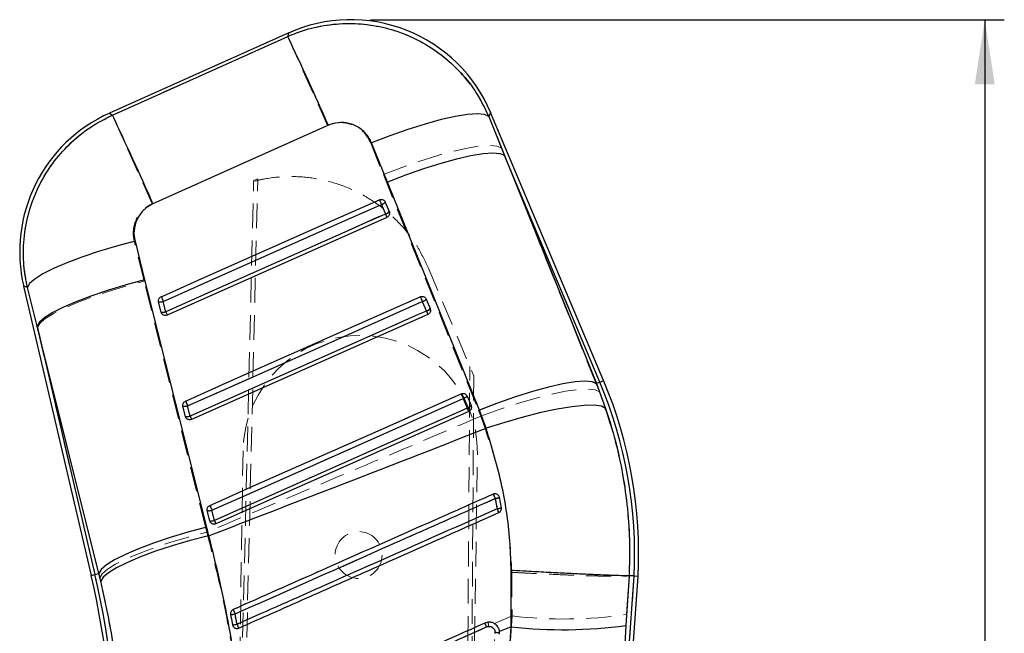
# Model space of a CAD drawing. Header units: millimetres. Extents: x 51 to 384, y 18 to 289.
# Tile 9 of 19: x 134 to 184, y 258 to 289. Entities that reach past the tile are written whole.
import ezdxf

# ---------------------------------------------------------------- set-up
doc = ezdxf.new("R2010")
doc.units = ezdxf.units.MM
doc.linetypes.add('HIDDEN', pattern=[1.905, 1.27, -0.635])
doc.layers.add('FORMATO', color=179, linetype='Continuous')
doc.styles.add('SLDTEXTSTYLE0', font='TXT', dxfattribs={"width": 0.75})
doc.dimstyles.new('SLDDIMSTYLE0', dxfattribs={"dimtxt": 3.5, "dimasz": 3.302, "dimexe": 0, "dimexo": 0.0625, "dimgap": 0.875, "dimtad": 1, "dimdec": 0, "dimlfac": 1.333333, "dimrnd": 1e-09, "dimzin": 12, "dimdsep": 46, "dimtxsty": 'SLDTEXTSTYLE0', "dimsah": 1, "dimcen": 0.09, "dimadec": 0, "dimazin": 3, "dimtfac": 1, "dimtdec": 0, "dimtofl": 0, "dimtmove": 0, "dimatfit": 3, "dimfxl": 0, "dimfrac": 2, "dimtolj": 1, "dimtzin": 12, "dimarcsym": 0})

# ---------------------------------------------------------------- blocks, each defined once
blk = doc.blocks.new('_D')
at = {"layer": 'FORMATO'}
for p, q in [((151.96, 289.163), (184.412, 289.163)), ((183.412, 289.163), (183.412, 126.838)), ((154.799, 126.838), (184.412, 126.838))]:
    blk.add_line(p, q, dxfattribs=at)
for points in [[(183.412, 289.163), (182.904, 285.861), (183.92, 285.861)], [(183.412, 126.838), (183.92, 130.14), (182.904, 130.14)]]:
    blk.add_solid(points, dxfattribs=at)
at = {"layer": 'FORMATO', "insert": (178.901, 143.294), "char_height": 3.5, "attachment_point": 1, "rotation": 90, "style": 'SLDTEXTSTYLE0'}
blk.add_mtext('216', dxfattribs=at)

msp = doc.modelspace()

# ---------------------------------------------------------------- linework, layer by layer
at = {"color": 7, "linetype": 'Continuous', "lineweight": 25}
for p, q in [((147.7873, 288.484988), (138.60028, 284.371675)), ((163.899244, 270.68358), (158.116084, 284.412445)), ((158.018872, 284.213179), (158.826248, 282.202729)), ((152.83512, 280.841251), (152.023142, 282.849108)), ((158.826248, 282.202729), (163.530331, 270.52818)), ((163.711836, 270.604634), (158.826248, 282.202729)), ((157.542021, 269.169585), (152.83512, 280.841251)), ((152.722743, 279.82751), (152.928714, 279.338544)), ((152.527023, 279.702262), (152.732987, 279.213296)), ((152.928714, 279.338544), (152.936613, 279.316639)), ((152.810763, 279.041903), (141.559585, 274.040454)), ((139.911352, 277.822157), (140.405289, 275.841893)), ((140.405289, 275.841893), (143.569155, 263.18009)), ((134.211197, 275.522364), (137.663088, 260.711586)), ((134.899389, 273.465489), (134.402894, 275.444725)), ((141.244995, 274.195687), (141.122397, 274.721713)), ((141.481876, 274.21168), (141.359286, 274.737706)), ((154.619657, 274.734297), (154.825623, 274.24533)), ((154.815434, 274.859579), (155.021406, 274.370623)), ((155.021406, 274.370623), (155.029413, 274.34835)), ((141.263349, 274.145429), (141.244995, 274.195687)), ((154.90345, 274.073993), (142.805199, 268.695996)), ((138.05894, 260.803854), (134.899389, 273.465489)), ((134.899389, 273.465489), (137.861134, 260.757753)), ((163.711836, 270.604634), (163.530331, 270.52818)), ((163.530331, 270.52818), (164.004959, 269.255651)), ((156.712305, 269.766354), (156.918274, 269.277388)), ((156.908125, 269.891658), (157.114096, 269.402703)), ((142.490602, 268.851241), (142.368004, 269.377266)), ((142.727416, 268.867211), (142.604823, 269.393237)), ((157.114096, 269.402703), (157.122178, 269.380183)), ((157.884559, 268.23973), (157.542021, 269.169585)), ((142.508782, 268.801329), (142.490602, 268.851241)), ((156.996139, 269.106084), (144.050812, 263.351539)), ((158.565476, 264.708289), (158.556447, 264.74061)), ((158.666468, 264.170752), (158.565476, 264.708289)), ((143.736211, 263.506794), (143.613613, 264.032808)), ((143.97298, 263.522753), (143.850386, 264.048779)), ((143.569155, 263.18009), (143.678203, 262.734921)), ((143.754273, 263.457106), (143.736211, 263.506794)), ((137.861134, 260.757753), (138.05894, 260.803854)), ((138.155763, 260.411815), (138.05894, 260.803854)), ((159.167894, 258.073521), (159.170526, 260.962584)), ((162.731871, 217.46595), (165.662215, 260.666569)), ((162.827103, 221.874769), (165.459208, 260.678561)), ((165.203823, 260.693615), (165.041214, 258.148221)), ((165.203951, 260.693615), (165.203823, 260.693615)), ((165.459208, 260.678561), (165.203951, 260.693615)), ((165.459208, 260.678561), (165.662215, 260.666569)), ((144.905415, 258.17635), (144.921905, 258.124483)), ((159.167894, 258.073521), (158.573068, 257.831117)), ((165.041214, 258.148221), (162.827103, 221.874769)), ((158.34009, 257.782155), (158.337475, 257.735093)), ((158.572164, 257.705332), (158.574686, 257.752628)), ((158.574686, 257.752628), (158.573068, 257.831117))]:
    msp.add_line(p, q, dxfattribs=at)
at = {"color": 7, "linetype": 'HIDDEN', "lineweight": 18}
for p, q in [((158.660887, 282.595282), (158.015072, 284.20539)), ((140.791691, 279.732381), (149.768895, 283.749805)), ((151.977842, 282.842291), (152.626981, 281.233748)), ((158.660887, 282.595282), (163.711836, 270.604634)), ((163.521427, 270.524425), (158.660887, 282.595282)), ((144.367197, 213.732242), (145.985528, 280.886234)), ((144.590677, 213.728805), (146.191625, 281.013885)), ((145.986388, 280.921975), (146.191625, 281.013885)), ((152.626981, 281.233748), (157.488376, 269.163796)), ((152.928642, 279.338767), (152.72267, 279.827734)), ((152.734599, 279.213318), (152.528631, 279.702285)), ((152.934132, 279.32435), (152.928642, 279.338767)), ((152.810763, 279.041903), (152.734599, 279.213318)), ((140.378541, 275.776559), (139.869935, 277.818648)), ((154.8872, 276.543693), (154.916849, 276.473319)), ((154.916849, 276.473319), (157.253032, 270.92736)), ((143.525404, 263.176279), (140.378541, 275.776559)), ((134.401512, 275.445284), (134.913681, 273.404167)), ((141.122539, 274.721434), (141.245137, 274.195419)), ((141.360847, 274.73784), (141.483443, 274.211814)), ((154.827273, 274.245386), (154.621303, 274.734353)), ((155.02133, 274.370858), (154.815359, 274.859813)), ((141.559585, 274.040454), (141.483443, 274.211814)), ((155.026857, 274.356329), (155.02133, 274.370858)), ((141.245137, 274.195419), (141.267433, 274.137785)), ((137.861134, 260.757753), (134.913681, 273.404167)), ((134.913681, 273.404167), (138.059281, 260.803932)), ((156.648446, 213.543498), (157.05038, 271.408436)), ((157.253032, 270.92736), (156.871926, 213.540062)), ((163.711836, 270.604634), (163.521427, 270.524425)), ((163.687467, 270.105129), (163.521427, 270.524425)), ((156.919949, 269.277466), (156.713979, 269.766433)), ((157.114019, 269.402937), (156.908048, 269.891904)), ((142.36815, 269.376987), (142.490748, 268.850961)), ((142.606438, 269.393382), (142.729035, 268.867356)), ((157.119569, 269.388342), (157.114019, 269.402937)), ((157.488376, 269.163796), (157.608222, 268.857365)), ((142.490748, 268.850961), (142.51299, 268.793428)), ((145.440455, 267.093421), (144.620304, 213.728353)), ((156.618888, 213.543951), (157.439039, 266.909019)), ((158.249193, 264.871312), (158.272268, 264.877425)), ((143.613762, 264.032529), (143.73636, 263.506503)), ((143.852036, 264.048924), (143.974634, 263.522898)), ((143.587611, 262.92443), (143.525404, 263.176279)), ((143.73636, 263.506503), (143.758566, 263.449026)), ((137.861134, 260.757753), (138.059281, 260.803932)), ((138.059281, 260.803932), (138.114545, 260.582147)), ((159.204735, 260.866014), (159.211426, 258.634807)), ((165.459208, 260.678561), (162.851467, 222.233962)), ((165.07886, 258.707607), (165.204404, 260.693548)), ((158.315836, 258.237874), (159.211426, 258.634807)), ((144.928753, 258.110714), (144.905425, 258.176328)), ((158.009043, 258.101908), (157.912089, 258.076762))]:
    msp.add_line(p, q, dxfattribs=at)
at = {"color": 8, "linetype": 'Continuous', "lineweight": 25}
msp.add_line((137.663088, 260.711586), (137.861134, 260.757753), dxfattribs=at)
at = {"color": 7, "linetype": 'HIDDEN', "lineweight": 18, "flags": 128}
for points in [[(147.7873, 288.484988), (147.780779, 288.463698), (147.730485, 288.299525)], [(147.730485, 288.299525), (143.206061, 286.273708), (138.754061, 284.280324)], [(147.730485, 288.299525), (147.794381, 288.157334), (147.923684, 287.86903), (148.114896, 287.442436), (148.362844, 286.889085), (148.660821, 286.223931), (149.000767, 285.464988), (149.373485, 284.632777), (149.768895, 283.749805)], [(138.754061, 284.280324), (138.617313, 284.361561), (138.60028, 284.371675)], [(138.754061, 284.280324), (138.817951, 284.138144), (138.947212, 283.849952), (139.138348, 283.423526), (139.386191, 282.870409), (139.684043, 282.205557), (140.023848, 281.446928), (140.396422, 280.61504), (140.791691, 279.732381)], [(158.015072, 284.20539), (157.823364, 284.300921), (157.511099, 284.341735), (157.085245, 284.326916), (156.555307, 284.25681), (155.933107, 284.132959), (155.232531, 283.958146), (154.469213, 283.736271), (153.660187, 283.472264), (152.823507, 283.172046), (151.977842, 282.842291)], [(158.015072, 284.20539), (158.104425, 284.38854), (158.116084, 284.412445)], [(152.626981, 281.233748), (153.562703, 281.595801), (154.484974, 281.920852), (155.368618, 282.200025), (156.189516, 282.425699), (156.925263, 282.591717), (157.555773, 282.693551), (158.06384, 282.728409), (158.435594, 282.695351), (158.660887, 282.595282)], [(152.421036, 279.944253), (152.003666, 279.758723), (150.334184, 279.016589), (143.656257, 276.048066), (141.253237, 274.979853)], [(152.528631, 279.702285), (152.510692, 279.742641), (152.492805, 279.782874), (152.47564, 279.821487), (152.459846, 279.857003), (152.446016, 279.888106), (152.434671, 279.913609), (152.426239, 279.932575), (152.421036, 279.944253)], [(152.528631, 279.702285), (152.111261, 279.516754), (150.441781, 278.774609), (143.763864, 275.806063), (141.360847, 274.73784)], [(141.483443, 274.211814), (141.900813, 274.397356), (143.570292, 275.13949), (150.248209, 278.108036), (152.734599, 279.213318)], [(134.401512, 275.445284), (134.514177, 275.650003), (134.778894, 275.885479), (135.188724, 276.14553), (135.732921, 276.423362), (136.397219, 276.711678), (137.164201, 277.00291), (138.01376, 277.289448), (138.923622, 277.563748), (139.869935, 277.818648)], [(134.913681, 273.404167), (135.032709, 273.609558), (135.301903, 273.845346), (135.714282, 274.105397), (136.259148, 274.382984), (136.92237, 274.670896), (137.686744, 274.961681), (138.532445, 275.247784), (139.437536, 275.521771), (140.378541, 275.776559)], [(134.211197, 275.522364), (134.2322, 275.513859), (134.401512, 275.445284)], [(141.360847, 274.73784), (141.34291, 274.778196), (141.325022, 274.818429), (141.307857, 274.857042), (141.292061, 274.89257), (141.278229, 274.923672), (141.26688, 274.949187), (141.258444, 274.968152), (141.253237, 274.979853)], [(154.513721, 274.976344), (154.096351, 274.790802), (152.426869, 274.04868), (145.74894, 271.080156), (142.498845, 269.635395)], [(154.621303, 274.734353), (154.203933, 274.548822), (152.534452, 273.806689), (145.85653, 270.838143), (142.606438, 269.393382)], [(154.621303, 274.734353), (154.603364, 274.774709), (154.585477, 274.814942), (154.568314, 274.853555), (154.552521, 274.889083), (154.538693, 274.920185), (154.527351, 274.945689), (154.51892, 274.964654), (154.513721, 274.976344)], [(142.729035, 268.867356), (143.146405, 269.052887), (144.815885, 269.795032), (151.493808, 272.763566), (154.827273, 274.245386)], [(154.90345, 274.073993), (154.902053, 274.077145), (154.8979, 274.086488), (154.891116, 274.101754), (154.881907, 274.122474), (154.87055, 274.148033), (154.857386, 274.177649), (154.842813, 274.210428), (154.827273, 274.245386)], [(163.899244, 270.68358), (163.887523, 270.678641), (163.852369, 270.663833), (163.793797, 270.639156), (163.711836, 270.604634)], [(157.488376, 269.163796), (158.423986, 269.52576), (159.346128, 269.850699), (160.229635, 270.12976), (161.0504, 270.355323), (161.786024, 270.521229), (162.416435, 270.622951), (162.924426, 270.657708), (163.296138, 270.624572), (163.521427, 270.524425)], [(157.608222, 268.857365), (158.553197, 269.201951), (159.484382, 269.509823), (160.376243, 269.772535), (161.204322, 269.982876), (161.945919, 270.135091), (162.580695, 270.225001), (163.091245, 270.250135), (163.463572, 270.209813), (163.687467, 270.105129)], [(156.606407, 270.008424), (156.189036, 269.822893), (154.519553, 269.080759), (147.841625, 266.112236), (143.744455, 264.290938)], [(156.713979, 269.766433), (156.296609, 269.580902), (154.627128, 268.838768), (147.949203, 265.870233), (143.852036, 264.048924)], [(156.606407, 270.008424), (156.611605, 269.996734), (156.620032, 269.977768), (156.631372, 269.952265), (156.6452, 269.921163), (156.660991, 269.885634), (156.678153, 269.847022), (156.69604, 269.806789), (156.713979, 269.766433)], [(142.606438, 269.393382), (142.5885, 269.433738), (142.570613, 269.473971), (142.553449, 269.512584), (142.537655, 269.548112), (142.523826, 269.579214), (142.512481, 269.604729), (142.504048, 269.623694), (142.498845, 269.635395)], [(143.974634, 263.522898), (144.392004, 263.708429), (146.061485, 264.450563), (152.73941, 267.419097), (156.919949, 269.277466)], [(156.919949, 269.277466), (156.93549, 269.242508), (156.950064, 269.209729), (156.963227, 269.180113), (156.974588, 269.154554), (156.983798, 269.133834), (156.990584, 269.118567), (156.994739, 269.109224), (156.996139, 269.106084)], [(142.805199, 268.695996), (142.803802, 268.699137), (142.799649, 268.708491), (142.792867, 268.723746), (142.783659, 268.744466), (142.772304, 268.770014), (142.759143, 268.799619), (142.744573, 268.832398), (142.729035, 268.867356)], [(143.744455, 264.290938), (143.749656, 264.279236), (143.758086, 264.260271), (143.769428, 264.234756), (143.783256, 264.203654), (143.799048, 264.168126), (143.816211, 264.129513), (143.834098, 264.089269), (143.852036, 264.048924)], [(138.059281, 260.803932), (138.178349, 261.0093), (138.447625, 261.245066), (138.860121, 261.505106), (139.405135, 261.782692), (140.068526, 262.070616), (140.833083, 262.36139), (141.67897, 262.647492), (142.584239, 262.921491), (143.525404, 263.176279)], [(143.974634, 263.522898), (143.990173, 263.48794), (144.004744, 263.455161), (144.017907, 263.425556), (144.029264, 263.400008), (144.038474, 263.379288), (144.045258, 263.364022), (144.049413, 263.354679), (144.050812, 263.351539)], [(138.114545, 260.582147), (138.234572, 260.78662), (138.504776, 261.020699), (138.918155, 261.278314), (139.463997, 261.552804), (140.128158, 261.83704), (140.893426, 262.123668), (141.739972, 262.405244), (142.645858, 262.674493), (143.587611, 262.92443)], [(137.861134, 260.757753), (137.77452, 260.737558), (137.712623, 260.723141), (137.675473, 260.71448), (137.663088, 260.711586)]]:
    msp.add_lwpolyline(points, dxfattribs=at)
at = {"color": 8, "linetype": 'Continuous', "lineweight": 25, "flags": 128}
for points in [[(147.732302, 288.305459), (147.781386, 288.465676), (147.7873, 288.484988)], [(138.60028, 284.371675), (138.617495, 284.361449), (138.754605, 284.28)], [(158.116084, 284.412445), (158.105692, 284.391144), (158.018872, 284.213179)], [(134.402894, 275.444725), (134.232661, 275.513669), (134.211197, 275.522364)], [(163.711836, 270.604634), (163.793797, 270.639156), (163.852369, 270.663833), (163.887523, 270.678641), (163.899244, 270.68358)]]:
    msp.add_lwpolyline(points, dxfattribs=at)
at = {"color": 7, "linetype": 'Continuous', "lineweight": 25, "flags": 128}
for points in [[(138.754605, 284.28), (143.205313, 286.275641), (147.732302, 288.305459)], [(158.018872, 284.213179), (157.80169, 284.313784), (157.43738, 284.347155), (156.935911, 284.312387), (156.311002, 284.21043), (155.579749, 284.044066), (154.762159, 283.817855), (153.880601, 283.537967), (152.959192, 283.212078), (152.023142, 282.849108)], [(149.812311, 283.7546), (145.283955, 281.72809), (140.831895, 279.735712)], [(158.826248, 282.202729), (158.603247, 282.300071), (158.235001, 282.331051), (157.731475, 282.294841), (157.106291, 282.192414), (156.376366, 282.026542), (155.561449, 281.801706), (154.683591, 281.523996), (153.766543, 281.200935), (152.83512, 280.841251)], [(141.252925, 274.979842), (141.670286, 275.165373), (143.339732, 275.907495), (150.017514, 278.875974), (152.420715, 279.944276)], [(141.359286, 274.737706), (141.776645, 274.923236), (143.446082, 275.665381), (150.123828, 278.633939), (152.527023, 279.702262)], [(152.732987, 279.213296), (152.315628, 279.027765), (150.646192, 278.28562), (143.968445, 275.317063), (141.481876, 274.21168)], [(139.911352, 277.822157), (138.960029, 277.567179), (138.044541, 277.29251), (137.189094, 277.005424), (136.41631, 276.713499), (135.746624, 276.424469), (135.197743, 276.145966), (134.784182, 275.885356), (134.516876, 275.649534), (134.402894, 275.444725)], [(140.405289, 275.841893), (139.458981, 275.587016), (138.547983, 275.312648), (137.696143, 275.025987), (136.92576, 274.73451), (136.257002, 274.44587), (135.707373, 274.167613), (135.291263, 273.907015), (135.019565, 273.670913), (134.899389, 273.465489)], [(142.498523, 269.635384), (142.915884, 269.820915), (144.585327, 270.563026), (151.263099, 273.531494), (154.513393, 274.976355)], [(142.604823, 269.393237), (143.022183, 269.578767), (144.69162, 270.320901), (151.369369, 273.289425), (154.619657, 274.734297)], [(154.825623, 274.24533), (154.408264, 274.0598), (152.738826, 273.317677), (146.061078, 270.349154), (142.727416, 268.867211)], [(163.530331, 270.52818), (163.307353, 270.625745), (162.939245, 270.657004), (162.435965, 270.621096), (161.811116, 270.519016), (161.081589, 270.353501), (160.267111, 270.129045), (159.389699, 269.851704), (158.473076, 269.528979), (157.542021, 269.169585)], [(143.744126, 264.290926), (144.161487, 264.476457), (145.830928, 265.218568), (152.508691, 268.187025), (156.606073, 270.008435)], [(143.850386, 264.048779), (144.267745, 264.234309), (145.937182, 264.976432), (152.614929, 267.944922), (156.712305, 269.766354)], [(156.918274, 269.277388), (156.500914, 269.091857), (154.831477, 268.349734), (148.15373, 265.381244), (143.97298, 263.522753)], [(164.004959, 269.255651), (163.786273, 269.366873), (163.416631, 269.419846), (162.906167, 269.413119), (162.268885, 269.346879), (161.522259, 269.22295), (160.686765, 269.044717), (159.785314, 268.817087), (158.842627, 268.546285), (157.884559, 268.23973)], [(143.569155, 263.18009), (142.622305, 262.925224), (141.710699, 262.650856), (140.858224, 262.364173), (140.087216, 262.072695), (139.417876, 261.784044), (138.867743, 261.505799), (138.451232, 261.245233), (138.179255, 261.009188), (138.05894, 260.803854)], [(143.678203, 262.734921), (142.73031, 262.488661), (141.817611, 262.22272), (140.963971, 261.944049), (140.191707, 261.659925), (139.521012, 261.37779), (138.969423, 261.10501), (138.551361, 260.848725), (138.277756, 260.615629), (138.155763, 260.411815)]]:
    msp.add_lwpolyline(points, dxfattribs=at)
at = {"color": 7, "linetype": 'HIDDEN', "lineweight": 18}
msp.add_circle((151.359071, 261.75184), 1.2, dxfattribs=at)
at = {"color": 7, "linetype": 'Continuous', "lineweight": 25}
for centre, radius, start, end in [((150.960297, 281.398136), 7.76475, 22.7591424, 114.3207304), ((-46.416461, 196.817337), 214.624833, 23.8952747, 25.23107504), ((141.773277, 277.284828), 7.76475, 113.945, 193.2452285), ((-54.624752, 193.135294), 213.782444, 23.89655838, 25.23571763), ((166.683622, 286.065094), 15.520791, 203.2262238, 204.2020335), ((152.43352, 280.063921), 0.37355, 284.4957091, 320.7373921), ((152.639467, 279.574998), 0.373597, 284.4966375, 320.7346071), ((158.979306, 281.94444), 6.817306, 203.6168989, 205.1987899), ((141.214802, 275.115427), 0.404412, 256.7917878, 290.9327098), ((155.364379, 281.034047), 15.355342, 203.2206733, 204.207498), ((168.07196, 280.784259), 14.750135, 203.1881955, 204.2150814), ((154.526076, 275.096148), 0.373756, 284.5000099, 320.7317935), ((141.337396, 274.589371), 0.404382, 256.7912545, 290.9335156), ((147.681, 276.921868), 6.765668, 203.6144163, 205.2068577), ((154.732041, 274.607174), 0.373748, 284.5003539, 320.7346054), ((160.781095, 276.847169), 6.499016, 203.599651, 205.2587603), ((142.844011, 261.814256), 22.847049, 357.1210433, 22.8428109), ((142.844011, 261.814256), 22.643694, 357.1251157, 22.8428109), ((169.75811, 275.635596), 14.305279, 203.1638896, 204.2227401), ((156.618641, 270.128389), 0.373955, 284.505234, 320.7247149), ((142.460415, 269.770774), 0.404213, 256.7841434, 290.9318591), ((156.01707, 275.425483), 14.706337, 203.1858284, 204.216148), ((156.824646, 269.639351), 0.373877, 284.5026085, 320.731238), ((162.65657, 271.782347), 6.261219, 203.5828897, 205.304879), ((142.583006, 269.244804), 0.404265, 256.7868863, 290.9292751), ((148.654416, 271.456571), 6.467929, 203.5993309, 205.2652596), ((185.666555, 276.84434), 29.917721, 203.5912207, 204.063402), ((158.265958, 265.33624), 0.695725, 276.8419082, 295.5000514), ((156.856623, 269.900579), 14.26204, 203.1617056, 204.2240571), ((158.359353, 264.945505), 0.833404, 276.0764341, 291.6235519), ((183.595221, 275.229678), 27.493647, 203.8409181, 204.2836111), ((143.706002, 264.426222), 0.404117, 256.7841535, 290.9333581), ((143.828631, 263.899991), 0.403912, 256.7729381, 290.9393026), ((149.70153, 266.023571), 6.25063, 203.58384, 205.3078735), ((94.301633, 250.6055), 44.523576, 359.1203991, 13.1195083), ((94.301633, 250.6055), 44.726931, 359.1209337, 13.1195083), ((144.801284, 259.656792), 0.949436, 270.184361, 284.2129094), ((189.317006, 278.466824), 48.47926, 203.7287005, 204.0156744), ((144.856985, 259.360306), 1.184946, 272.3423979, 283.5371125), ((203.29657, 283.984311), 63.617981, 203.90171524, 204.09671777), ((148.243423, 253.832729), 10.559219, 23.6837875, 24.8327853), ((161.803897, 281.750316), 23.823079, 263.6472642, 277.8100842), ((158.351964, 256.929777), 0.852461, 74.8546267, 90.7980965)]:
    msp.add_arc(centre, radius, start, end, dxfattribs=at)
at = {"color": 7, "linetype": 'HIDDEN', "lineweight": 18}
for centre, radius, start, end in [((152.439572, 280.052827), 0.361679, 284.254885, 321.5114967), ((152.645408, 279.564072), 0.361916, 284.2669692, 321.4986601), ((141.214671, 275.122145), 0.411166, 257.0514866, 290.8250649), ((154.532106, 275.085128), 0.361938, 284.2670872, 321.4994352), ((141.337301, 274.595912), 0.410961, 257.0404047, 290.8308786), ((154.7381, 274.596107), 0.36188, 284.2655195, 321.5052808), ((151.439747, 267.00122), 6, 359.1195083, 179.1195083), ((142.844011, 261.814256), 22.643694, 357.1251157, 22.8428109), ((156.624793, 270.117198), 0.361926, 284.2657213, 321.50207), ((142.460307, 269.777417), 0.410898, 257.0393313, 290.8325385), ((156.830747, 269.62826), 0.361958, 284.2671336, 321.5002816), ((142.582905, 269.251386), 0.410892, 257.0392378, 290.8326896), ((121.370105, 248.287912), 40.436077, 23.8668673, 24.2119944), ((158.236531, 265.483719), 0.842316, 277.6330781, 292.9870864), ((158.341601, 264.663173), 0.228375, 11.3934847, 23.4566371), ((158.320302, 265.170209), 1.057707, 276.8834088, 289.1037466), ((134.95742, 253.630803), 25.725268, 23.5828079, 24.0631914), ((143.705927, 264.432722), 0.410669, 257.0308198, 290.8414986), ((143.828512, 263.906882), 0.410847, 257.038419, 290.8339224), ((94.301633, 250.6055), 44.726931, 359.1209337, 13.1195083), ((144.78883, 259.725106), 1.017886, 270.8739145, 283.9900146), ((116.341735, 246.056997), 31.370225, 23.8421431, 24.2844556), ((161.869672, 280.87329), 22.396795, 263.1835691, 278.2381417), ((144.837823, 259.463912), 1.289358, 273.0054413, 283.3158294), ((126.288266, 249.780728), 20.645357, 23.4922328, 24.0950219), ((147.598153, 253.547982), 11.264419, 23.7059567, 24.768816), ((160.157052, 258.340431), 2.161212, 180.7758966, 186.3363838), ((158.351943, 256.933951), 0.848458, 74.7803434, 90.8180536)]:
    msp.add_arc(centre, radius, start, end, dxfattribs=at)
for points, knots in [([(158.015072, 284.20539), (158.00393, 284.231484), (157.813787, 284.676765), (157.35901, 285.506031), (156.506651, 286.578034), (155.480384, 287.478433), (154.219632, 288.250573), (152.853308, 288.749625), (151.452826, 288.972179), (150.181513, 288.964482), (148.920016, 288.758403), (148.126996, 288.452484), (147.730485, 288.299525)], [0, 0, 0, 0, 0.006912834, 0.11796384, 0.229014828, 0.338920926, 0.448826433, 0.587594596, 0.690333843, 0.793072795, 0.896536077, 1, 1, 1, 1]), ([(138.754061, 284.280324), (138.333782, 284.063273), (137.536522, 283.651532), (136.521599, 282.796216), (135.6438, 281.7961), (134.950047, 280.641242), (134.467176, 279.372798), (134.211568, 278.080414), (134.165819, 276.752563), (134.322947, 275.881045), (134.401512, 275.445284)], [0, 0, 0, 0, 0.1328494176, 0.252012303, 0.3711755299, 0.5063248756, 0.6288593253, 0.75139496, 0.8756966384, 1, 1, 1, 1]), ([(149.768895, 283.749805), (149.769875, 283.750241), (149.936807, 283.824534), (150.29691, 283.918345), (150.790532, 283.877618), (151.258466, 283.699649), (151.692944, 283.380502), (151.881238, 283.024787), (151.977842, 282.842291)], [0, 0, 0, 0, 0.001201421, 0.204636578, 0.408047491, 0.546677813, 0.767426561, 1, 1, 1, 1]), ([(154.916849, 276.473319), (154.734301, 276.854291), (154.363912, 277.627286), (153.575624, 278.643507), (152.632675, 279.528872), (151.560725, 280.234804), (150.375751, 280.755867), (149.131079, 281.068194), (147.840965, 281.165574), (146.787895, 281.07493), (146.175574, 280.930928), (145.985528, 280.886234)], [0, 0, 0, 0, 0.116569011, 0.236519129, 0.353088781, 0.473039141, 0.589601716, 0.709544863, 0.826094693, 0.946024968, 1, 1, 1, 1]), ([(145.985528, 280.886234), (145.985636, 280.890748), (145.985901, 280.901734), (145.986208, 280.914471), (145.986388, 280.921975)], [0, 0, 0, 0, 0.410818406, 1, 1, 1, 1]), ([(139.869935, 277.818648), (139.86873, 277.823559), (139.82315, 278.009343), (139.795973, 278.394418), (139.924855, 278.865171), (140.167149, 279.273018), (140.447877, 279.555164), (140.700916, 279.685592), (140.791691, 279.732381)], [0, 0, 0, 0, 0.006657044, 0.251811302, 0.497182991, 0.631988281, 0.867979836, 1, 1, 1, 1]), ([(165.204678, 260.69357), (165.22017, 261.325205), (165.251271, 262.593273), (165.069988, 264.816522), (164.631139, 267.361473), (164.003908, 269.185099), (163.687467, 270.105129)], [0, 0, 0, 0, 0.196933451, 0.395362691, 0.694957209, 1, 1, 1, 1]), ([(157.608222, 268.857365), (155.646451, 268.024435), (150.975297, 266.041153), (146.299619, 264.068574), (143.587611, 262.92443)], [0, 0, 0, 0, 0.419975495, 1, 1, 1, 1]), ([(157.608222, 268.857365), (157.881797, 268.079937), (158.433129, 266.513195), (159.021499, 263.83026), (159.139287, 261.924794), (159.204735, 260.866014)], [0, 0, 0, 0, 0.304422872, 0.613499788, 1, 1, 1, 1]), ([(144.936162, 258.958538), (145.074864, 259.02014), (145.770141, 259.328932), (148.691716, 260.626492), (152.990699, 262.535798), (156.733091, 264.197949), (158.249193, 264.871312)], [0, 0, 0, 0, 0.031255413, 0.156675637, 0.658356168, 1, 1, 1, 1]), ([(158.348415, 264.648867), (158.209266, 264.587079), (157.513523, 264.278141), (154.591396, 262.980626), (150.973162, 261.374045), (147.23106, 259.71252), (145.715357, 259.039537), (145.034907, 258.737413)], [0, 0, 0, 0, 0.031355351, 0.156776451, 0.658460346, 0.846671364, 1, 1, 1, 1]), ([(158.447067, 264.120126), (158.42759, 264.230046), (158.396298, 264.406647), (158.361539, 264.582478), (158.348415, 264.648867)], [0, 0, 0, 0, 0.622426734, 1, 1, 1, 1]), ([(158.494653, 264.82815), (158.50446, 264.820126), (158.52899, 264.800055), (158.542809, 264.771322), (158.551103, 264.754077)], [0, 0, 0, 0, 0.399817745, 1, 1, 1, 1]), ([(145.134786, 258.209219), (145.273936, 258.271003), (145.969685, 258.579922), (148.891843, 259.877355), (152.508799, 261.483358), (156.25047, 263.14476), (157.765751, 263.817598), (158.447067, 264.120126)], [0, 0, 0, 0, 0.0313581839, 0.1567905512, 0.6585205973, 0.8464607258, 1, 1, 1, 1]), ([(145.472776, 252.54607), (145.380337, 253.411688), (145.195464, 255.142885), (144.772514, 257.750737), (144.249879, 260.357259), (143.808366, 262.068711), (143.587611, 262.92443)], [0, 0, 0, 0, 0.246889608, 0.493767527, 0.746885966, 1, 1, 1, 1]), ([(159.204735, 260.866014), (159.239701, 260.864111), (159.488445, 260.850574), (160.078014, 260.819532), (160.957905, 260.776657), (161.912439, 260.734953), (162.787004, 260.702112), (163.560112, 260.678704), (164.206298, 260.665838), (164.708478, 260.66373), (165.062164, 260.672017), (165.15699, 260.686371), (165.204404, 260.693548)], [0, 0, 0, 0, 0.011732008, 0.083460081, 0.198031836, 0.312603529, 0.427171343, 0.54173895, 0.656304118, 0.770869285, 0.885434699, 1, 1, 1, 1]), ([(138.114545, 260.582147), (138.258866, 259.958366), (138.547513, 258.710785), (138.868816, 256.767842), (139.10716, 254.784653), (139.179884, 253.445728), (139.216247, 252.776237)], [0, 0, 0, 0, 0.24583211, 0.491672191, 0.745824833, 1, 1, 1, 1]), ([(144.905425, 258.176328), (144.877232, 258.324447), (144.843533, 258.501491), (144.809857, 258.678431), (144.804355, 258.707338)], [0, 0, 0, 0, 0.836626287, 1, 1, 1, 1]), ([(145.034907, 258.737413), (145.054062, 258.636114), (145.087346, 258.460094), (145.120649, 258.28398), (145.134786, 258.209219)], [0, 0, 0, 0, 0.5754973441, 1, 1, 1, 1]), ([(159.211426, 258.634807), (158.663053, 250.068273), (157.885156, 237.916172), (157.079228, 225.764746), (156.841433, 222.179379)], [0, 0, 0, 0, 0.704942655, 1, 1, 1, 1]), ([(162.851467, 222.233962), (163.070796, 225.821767), (163.81407, 237.98027), (164.55592, 250.137679), (165.07886, 258.707607)], [0, 0, 0, 0, 0.295086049, 1, 1, 1, 1]), ([(146.190264, 252.864101), (149.347441, 254.263299), (153.287025, 256.009244), (157.226632, 257.755166), (158.009043, 258.101908)], [0, 0, 0, 0, 0.8013987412, 1, 1, 1, 1]), ([(157.912089, 258.076762), (155.966747, 257.212599), (152.076064, 255.484274), (148.185336, 253.756081), (146.239974, 252.891985)], [0, 0, 0, 0, 0.500000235, 1, 1, 1, 1]), ([(158.339829, 257.782323), (158.337896, 257.81937), (158.334163, 257.890886), (158.282772, 257.985917), (158.207505, 258.056656), (158.112117, 258.100841), (158.043401, 258.101552), (158.009043, 258.101908)], [0, 0, 0, 0, 0.212417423, 0.410051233, 0.607020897, 0.803506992, 1, 1, 1, 1]), ([(156.325964, 220.017451), (156.662107, 226.311941), (157.334391, 238.900875), (158.004684, 251.488522), (158.339829, 257.782323)], [0, 0, 0, 0, 0.500001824, 1, 1, 1, 1]), ([(158.532007, 257.991345), (158.551063, 257.933974), (158.577004, 257.855875), (158.575168, 257.774302), (158.57468, 257.752651)], [0, 0, 0, 0, 0.734581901, 1, 1, 1, 1])]:
    msp.add_open_spline(points, degree=3, knots=knots, dxfattribs=at)
at = {"color": 7, "linetype": 'Continuous', "lineweight": 25}
for points, knots in [([(147.732302, 288.305459), (147.882608, 288.368601), (148.427798, 288.597631), (149.417782, 288.86513), (150.692748, 289.002186), (151.965692, 288.922507), (153.256005, 288.630467), (154.494998, 288.109875), (155.636967, 287.369026), (156.612835, 286.469142), (157.437277, 285.415824), (157.825007, 284.614061), (158.018872, 284.213179)], [0, 0, 0, 0, 0.039752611, 0.144191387, 0.248630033, 0.351138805, 0.453648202, 0.569709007, 0.676652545, 0.783596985, 0.891798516, 1, 1, 1, 1]), ([(134.402894, 275.444725), (134.332803, 275.816626), (134.178831, 276.633603), (134.197083, 277.924944), (134.455806, 279.389645), (134.997484, 280.752142), (135.770896, 281.953396), (136.625838, 282.897113), (137.62088, 283.699816), (138.376696, 284.086605), (138.754605, 284.28)], [0, 0, 0, 0, 0.106309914, 0.233537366, 0.360762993, 0.523361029, 0.642348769, 0.761337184, 0.880668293, 1, 1, 1, 1]), ([(152.023142, 282.849108), (152.021408, 282.853353), (151.948381, 283.032208), (151.741891, 283.363353), (151.358261, 283.669901), (150.921899, 283.858625), (150.450738, 283.928896), (150.047143, 283.854069), (149.84481, 283.768365), (149.812311, 283.7546)], [0, 0, 0, 0, 0.0052168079, 0.2197873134, 0.4346530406, 0.5507195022, 0.7539119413, 0.9604729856, 1, 1, 1, 1]), ([(152.420715, 279.944276), (152.42528, 279.946196), (152.453403, 279.958027), (152.509771, 279.968433), (152.586746, 279.957278), (152.655112, 279.921282), (152.700129, 279.874021), (152.716948, 279.839428), (152.722743, 279.82751)], [0, 0, 0, 0, 0.0410635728, 0.2529589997, 0.4648540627, 0.6767577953, 0.888635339, 1, 1, 1, 1]), ([(140.831895, 279.735712), (140.671512, 279.64692), (140.510386, 279.557718), (140.245111, 279.308892), (140.055202, 279.057372), (139.875572, 278.586686), (139.839805, 278.174833), (139.894963, 277.902943), (139.911352, 277.822157)], [0, 0, 0, 0, 0.235155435, 0.236244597, 0.472331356, 0.635245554, 0.89162138, 1, 1, 1, 1]), ([(152.936613, 279.316639), (152.941653, 279.291066), (152.951735, 279.239914), (152.933183, 279.162188), (152.891643, 279.095607), (152.845385, 279.058388), (152.81652, 279.044644), (152.810763, 279.041903)], [0, 0, 0, 0, 0.237473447, 0.474994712, 0.710435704, 0.942246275, 1, 1, 1, 1]), ([(141.122397, 274.721713), (141.120945, 274.728952), (141.11454, 274.760875), (141.117451, 274.820103), (141.146243, 274.891615), (141.193759, 274.94775), (141.234638, 274.969923), (141.252925, 274.979842)], [0, 0, 0, 0, 0.071485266, 0.315240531, 0.558969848, 0.802707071, 1, 1, 1, 1]), ([(154.513393, 274.976355), (154.518078, 274.97832), (154.546334, 274.990165), (154.602842, 275.000518), (154.679795, 274.989229), (154.748114, 274.953137), (154.792948, 274.905875), (154.809699, 274.871387), (154.815434, 274.859579)], [0, 0, 0, 0, 0.042119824, 0.254008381, 0.46589592, 0.677776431, 0.889679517, 1, 1, 1, 1]), ([(155.029413, 274.34835), (155.034409, 274.32277), (155.044402, 274.271601), (155.025719, 274.193904), (154.984065, 274.127389), (154.937841, 274.090346), (154.90909, 274.076675), (154.90345, 274.073993)], [0, 0, 0, 0, 0.237744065, 0.475568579, 0.711304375, 0.943371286, 1, 1, 1, 1]), ([(141.559585, 274.040454), (141.535412, 274.032404), (141.487071, 274.016304), (141.409604, 274.023886), (141.339354, 274.054666), (141.29026, 274.099152), (141.270414, 274.13328), (141.263349, 274.145429)], [0, 0, 0, 0, 0.217812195, 0.435575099, 0.654726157, 0.877078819, 1, 1, 1, 1]), ([(156.606073, 270.008435), (156.610841, 270.010435), (156.639177, 270.022322), (156.695797, 270.032602), (156.772733, 270.021229), (156.841011, 269.985058), (156.885729, 269.937808), (156.902431, 269.903392), (156.908125, 269.891658)], [0, 0, 0, 0, 0.042863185, 0.254744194, 0.466622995, 0.678502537, 0.890390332, 1, 1, 1, 1]), ([(142.368004, 269.377266), (142.366529, 269.384639), (142.360116, 269.416697), (142.363147, 269.476058), (142.392064, 269.547522), (142.439592, 269.60346), (142.480356, 269.625543), (142.498523, 269.635384)], [0, 0, 0, 0, 0.072793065, 0.316533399, 0.560285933, 0.804032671, 1, 1, 1, 1]), ([(157.122178, 269.380183), (157.127144, 269.354594), (157.137078, 269.30341), (157.118302, 269.225734), (157.076566, 269.159273), (157.030374, 269.122341), (157.001697, 269.108723), (156.996139, 269.106084)], [0, 0, 0, 0, 0.2379721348, 0.4759833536, 0.7118903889, 0.9441572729, 1, 1, 1, 1]), ([(164.004959, 269.255651), (164.17891, 268.703172), (164.526811, 267.598217), (164.895477, 265.874883), (165.139991, 264.112051), (165.252014, 262.374363), (165.219418, 261.234482), (165.203951, 260.693615)], [0, 0, 0, 0, 0.200732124, 0.401463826, 0.607646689, 0.813830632, 1, 1, 1, 1]), ([(142.805199, 268.695996), (142.781026, 268.687946), (142.732685, 268.671846), (142.655221, 268.67943), (142.584967, 268.710195), (142.535767, 268.754776), (142.515899, 268.789051), (142.508782, 268.801329)], [0, 0, 0, 0, 0.2175602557, 0.4350701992, 0.653943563, 0.8760282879, 1, 1, 1, 1]), ([(143.678203, 262.734921), (145.831547, 263.568033), (150.567951, 265.40051), (155.302507, 267.237761), (157.884559, 268.23973)], [0, 0, 0, 0, 0.454636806, 1, 1, 1, 1]), ([(159.170526, 260.962584), (159.155655, 261.402758), (159.106699, 262.851868), (158.765198, 265.325394), (158.180341, 267.260887), (157.884559, 268.23973)], [0, 0, 0, 0, 0.177385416, 0.583976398, 1, 1, 1, 1]), ([(158.249236, 264.87101), (158.112559, 264.810306), (157.419309, 264.502407), (154.499733, 263.205809), (150.198718, 261.295644), (146.454266, 259.632684), (144.936128, 258.95846)], [0, 0, 0, 0, 0.030799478, 0.156219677, 0.657900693, 1, 1, 1, 1]), ([(145.034395, 258.736418), (147.269147, 259.728202), (151.043913, 261.403446), (155.482055, 263.37314), (157.685448, 264.351045), (158.34884, 264.64547)], [0, 0, 0, 0, 0.5035308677, 0.8505244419, 1, 1, 1, 1]), ([(158.556447, 264.74061), (158.545398, 264.763818), (158.5233, 264.810235), (158.463145, 264.861025), (158.391221, 264.889716), (158.315907, 264.894021), (158.27041, 264.878318), (158.249236, 264.87101)], [0, 0, 0, 0, 0.20531343, 0.410633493, 0.615953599, 0.821272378, 1, 1, 1, 1]), ([(158.34884, 264.64547), (158.361754, 264.580217), (158.396544, 264.404423), (158.427873, 264.227829), (158.447573, 264.116784)], [0, 0, 0, 0, 0.371187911, 1, 1, 1, 1]), ([(143.613613, 264.032808), (143.612123, 264.040274), (143.605706, 264.072425), (143.608817, 264.131875), (143.637817, 264.203304), (143.685359, 264.259101), (143.72604, 264.281132), (143.744126, 264.290926)], [0, 0, 0, 0, 0.073698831, 0.317415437, 0.561170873, 0.804904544, 1, 1, 1, 1]), ([(158.447573, 264.116784), (156.211944, 263.124578), (152.435752, 261.448645), (147.998, 259.479166), (145.795888, 258.50187), (145.134351, 258.20828)], [0, 0, 0, 0, 0.50377811, 0.850929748, 1, 1, 1, 1]), ([(158.534186, 263.922816), (158.556622, 263.935531), (158.601491, 263.960959), (158.647585, 264.024456), (158.67246, 264.097048), (158.668422, 264.14672), (158.666468, 264.170752)], [0, 0, 0, 0, 0.253870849, 0.507716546, 0.761818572, 1, 1, 1, 1]), ([(145.222415, 258.010478), (146.367178, 258.518912), (148.656706, 259.535781), (153.093962, 261.506564), (156.386454, 262.96891), (158.534186, 263.922816)], [0, 0, 0, 0, 0.257988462, 0.515977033, 1, 1, 1, 1]), ([(144.050812, 263.351539), (144.026639, 263.343488), (143.978299, 263.327388), (143.900835, 263.334972), (143.830581, 263.365737), (143.781315, 263.410381), (143.761426, 263.444745), (143.754273, 263.457106)], [0, 0, 0, 0, 0.217392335, 0.434737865, 0.653441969, 0.875349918, 1, 1, 1, 1]), ([(143.678203, 262.734921), (143.884661, 261.909667), (144.297581, 260.259143), (144.795875, 257.706423), (145.205271, 255.109571), (145.383991, 253.357168), (145.473352, 252.480948)], [0, 0, 0, 0, 0.246886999, 0.493778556, 0.746883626, 1, 1, 1, 1]), ([(165.203823, 260.693615), (165.15676, 260.691763), (165.062635, 260.688061), (164.709972, 260.695312), (164.208749, 260.712025), (163.563434, 260.738238), (162.791083, 260.773249), (161.917145, 260.815733), (160.963068, 260.864726), (160.070515, 260.912546), (159.467483, 260.945939), (159.205504, 260.960624), (159.170526, 260.962584)], [0, 0, 0, 0, 0.11405869, 0.228117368, 0.342176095, 0.456234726, 0.570295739, 0.684356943, 0.79842183, 0.912487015, 0.988315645, 1, 1, 1, 1]), ([(139.220986, 252.719586), (139.187553, 253.357854), (139.12069, 254.634337), (138.897873, 256.56747), (138.588369, 258.504775), (138.299964, 259.776139), (138.155763, 260.411815)], [0, 0, 0, 0, 0.246010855, 0.492001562, 0.746003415, 1, 1, 1, 1]), ([(144.936128, 258.95846), (144.91488, 258.946564), (144.871144, 258.922076), (144.824297, 258.860507), (144.798911, 258.787091), (144.799368, 258.734017), (144.804191, 258.708154), (144.804339, 258.707361)], [0, 0, 0, 0, 0.237605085, 0.489078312, 0.740574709, 0.992044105, 1, 1, 1, 1]), ([(144.804339, 258.707361), (144.832159, 258.561193), (144.865842, 258.384229), (144.899549, 258.207163), (144.905415, 258.17635)], [0, 0, 0, 0, 0.825980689, 1, 1, 1, 1]), ([(145.134351, 258.20828), (145.120153, 258.283302), (145.086825, 258.459403), (145.053514, 258.635399), (145.034395, 258.736418)], [0, 0, 0, 0, 0.426020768, 1, 1, 1, 1]), ([(144.921905, 258.124483), (144.934862, 258.102152), (144.960777, 258.057488), (145.02507, 258.011522), (145.099306, 257.988595), (145.168271, 257.990394), (145.207365, 258.004896), (145.222415, 258.010478)], [0, 0, 0, 0, 0.2163367, 0.432693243, 0.648887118, 0.864836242, 1, 1, 1, 1]), ([(157.826309, 258.2673), (155.881028, 257.402923), (151.990466, 255.674171), (148.099879, 253.945519), (146.154585, 253.081193)], [0, 0, 0, 0, 0.500000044, 1, 1, 1, 1]), ([(146.240329, 252.891549), (148.185832, 253.755305), (152.076838, 255.482816), (155.967816, 257.210437), (157.913306, 258.074248)], [0, 0, 0, 0, 0.49999976, 1, 1, 1, 1]), ([(156.81437, 221.818745), (156.855279, 222.433201), (157.659822, 234.517683), (158.433528, 246.602847), (159.167894, 258.073521)], [0, 0, 0, 0, 0.0508467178, 1, 1, 1, 1]), ([(158.534743, 257.984885), (158.531939, 257.991394), (158.505465, 258.052842), (158.431593, 258.159325), (158.28388, 258.267082), (158.109156, 258.318898), (157.949896, 258.31349), (157.860086, 258.279924), (157.826309, 258.2673)], [0, 0, 0, 0, 0.025175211, 0.237667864, 0.449919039, 0.661599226, 0.872732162, 1, 1, 1, 1]), ([(157.913306, 258.074248), (157.947305, 258.085391), (158.014027, 258.107259), (158.119826, 258.094994), (158.214154, 258.05148), (158.287983, 257.978518), (158.335645, 257.885041), (158.338608, 257.816456), (158.34009, 257.782155)], [0, 0, 0, 0, 0.171947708, 0.337450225, 0.503113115, 0.668815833, 0.834367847, 1, 1, 1, 1]), ([(158.573068, 257.831117), (158.569879, 257.855596), (158.563014, 257.90829), (158.544602, 257.958175), (158.534743, 257.984885)], [0, 0, 0, 0, 0.464567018, 1, 1, 1, 1])]:
    msp.add_open_spline(points, degree=3, knots=knots, dxfattribs=at)

# ---------------------------------------------------------------- dimensions: what is measured, and where the dimension line sits
at = {"layer": 'FORMATO'}
dim = msp.add_linear_dim(base=(183.4123, 126.83793), p1=(150.960297, 289.162886), p2=(153.79903, 126.83793), angle=90, dimstyle='SLDDIMSTYLE0', dxfattribs=at)
dim.commit()
dim.dimension.update_dxf_attribs({"geometry": '_D', "text_midpoint": (183.4123, 147.173331), "dimtype": 160})

doc.saveas('drawing.dxf')
